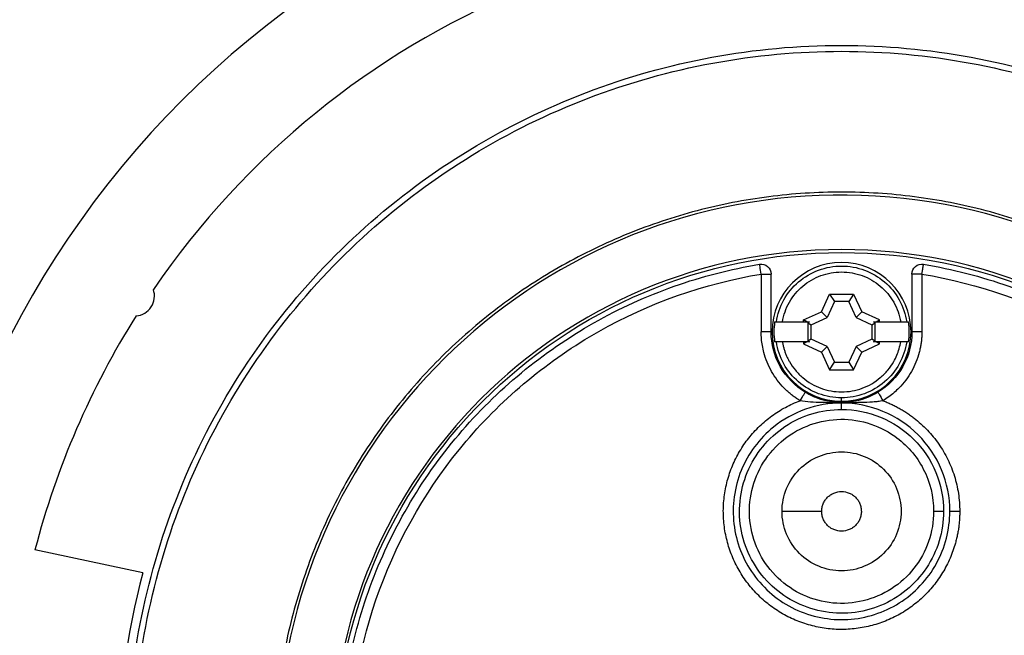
# Model space of a CAD drawing. Header units: inches. Extents: x 0 to 33, y 0 to 25.5.
# Tile 3 of 19: x 2.9 to 4.9, y 13.9 to 15.2. Entities that reach past the tile are written whole.
import ezdxf

# ---------------------------------------------------------------- set-up
doc = ezdxf.new("R2010")
doc.units = ezdxf.units.IN
doc.header["$LTSCALE"] = 3
doc.header["$MEASUREMENT"] = 0
doc.linetypes.add('SLD-Solid', pattern=[0])
doc.layers.add('DIMENSIONS', color=140, linetype='SLD-Solid', lineweight=25)
doc.styles.add('SLDTEXTSTYLE0', font='GOTHIC.TTF', dxfattribs={"width": 0.913})
doc.dimstyles.new('SLDDIMSTYLE0', dxfattribs={"dimtxt": 0.375, "dimasz": 0.45, "dimexe": 0, "dimexo": 0.0625, "dimgap": 0.09375, "dimtad": 0, "dimtih": 1, "dimtoh": 1, "dimrnd": 1e-09, "dimzin": 4, "dimdsep": 46, "dimtxsty": 'SLDTEXTSTYLE0', "dimsah": 1, "dimcen": 0, "dimadec": 0, "dimazin": 1, "dimtfac": 1, "dimtofl": 0, "dimtmove": 0, "dimatfit": 3, "dimfxl": 0, "dimfrac": 2, "dimtolj": 1, "dimtzin": 12, "dimarcsym": 0})

# ---------------------------------------------------------------- blocks, each defined once
blk = doc.blocks.new('_D')
at = {"layer": 'DIMENSIONS'}
for p, q in [((5.5576, 15.2263), (6.313, 16.3658)), ((6.313, 16.3658), (7.063, 16.3658)), ((7.3457, 16.3658), (7.2315, 16.3658)), ((7.2315, 16.3658), (7.2315, 15.7705)), ((8.3155, 16.3658), (8.4298, 16.3658)), ((8.4298, 16.3658), (8.4298, 15.7705)), ((7.2315, 15.7705), (7.3457, 15.7705)), ((8.4298, 15.7705), (8.3155, 15.7705))]:
    blk.add_line(p, q, dxfattribs=at)
blk.add_solid([(5.5576, 15.2263), (5.8813, 15.5516), (5.7312, 15.6511)], dxfattribs=at)
at = {"layer": 'DIMENSIONS', "char_height": 0.375, "attachment_point": 1, "style": 'SLDTEXTSTYLE0'}
for s, insert in [('%%c', (7.063, 16.921)), ('3.70', (7.6285, 16.921)), ('94.0', (7.3457, 16.2495))]:
    blk.add_mtext(s, dxfattribs=dict(at, insert=insert))

msp = doc.modelspace()

# ---------------------------------------------------------------- linework, layer by layer
for p, q in [((4.3758, 14.6472), (4.3758, 14.5324)), ((4.3955, 14.5324), (4.3955, 14.6472)), ((4.675, 14.6472), (4.675, 14.5324)), ((4.6947, 14.6472), (4.6947, 14.5324)), ((4.4952, 14.5725), (4.5115, 14.6076)), ((4.5115, 14.6076), (4.5591, 14.6076)), ((4.5115, 14.6076), (4.5211, 14.5925)), ((4.5591, 14.6076), (4.5495, 14.5925)), ((4.5591, 14.6076), (4.5754, 14.5725)), ((4.5211, 14.5925), (4.5065, 14.5612)), ((4.5495, 14.5925), (4.5211, 14.5925)), ((4.564, 14.5612), (4.5495, 14.5925)), ((4.4601, 14.5562), (4.4952, 14.5725)), ((4.4601, 14.5521), (4.4601, 14.5562)), ((4.4666, 14.5521), (4.4601, 14.5562)), ((4.4751, 14.5466), (4.5065, 14.5612)), ((4.5065, 14.5612), (4.4952, 14.5725)), ((4.5754, 14.5725), (4.564, 14.5612)), ((4.564, 14.5612), (4.5954, 14.5466)), ((4.6104, 14.5562), (4.5754, 14.5725)), ((4.604, 14.5521), (4.6104, 14.5562)), ((4.6104, 14.5521), (4.6104, 14.5562)), ((4.4179, 14.5521), (4.4601, 14.5521)), ((4.4601, 14.5521), (4.4666, 14.5521)), ((4.4666, 14.5521), (4.4715, 14.5521)), ((4.4715, 14.5521), (4.4686, 14.5507)), ((4.4686, 14.5507), (4.4751, 14.5466)), ((4.4686, 14.5507), (4.4686, 14.514)), ((4.4751, 14.5182), (4.4751, 14.5466)), ((4.5954, 14.5466), (4.6019, 14.5507)), ((4.5954, 14.5466), (4.5954, 14.5182)), ((4.6019, 14.5507), (4.599, 14.5521)), ((4.599, 14.5521), (4.604, 14.5521)), ((4.6019, 14.514), (4.6019, 14.5507)), ((4.604, 14.5521), (4.6104, 14.5521)), ((4.6104, 14.5521), (4.6527, 14.5521)), ((4.4751, 14.5182), (4.4686, 14.514)), ((4.5065, 14.5036), (4.4751, 14.5182)), ((4.5954, 14.5182), (4.564, 14.5036)), ((4.6019, 14.514), (4.5954, 14.5182)), ((4.4601, 14.5127), (4.4179, 14.5127)), ((4.4601, 14.5127), (4.4601, 14.5086)), ((4.4666, 14.5127), (4.4601, 14.5086)), ((4.4666, 14.5127), (4.4601, 14.5127)), ((4.4601, 14.5086), (4.4952, 14.4923)), ((4.4715, 14.5127), (4.4666, 14.5127)), ((4.4686, 14.514), (4.4715, 14.5127)), ((4.4952, 14.4923), (4.5065, 14.5036)), ((4.5065, 14.5036), (4.5211, 14.4723)), ((4.564, 14.5036), (4.5495, 14.4723)), ((4.564, 14.5036), (4.5754, 14.4923)), ((4.5754, 14.4923), (4.6104, 14.5086)), ((4.599, 14.5127), (4.6019, 14.514)), ((4.604, 14.5127), (4.599, 14.5127)), ((4.6104, 14.5086), (4.604, 14.5127)), ((4.6104, 14.5127), (4.604, 14.5127)), ((4.6104, 14.5086), (4.6104, 14.5127)), ((4.6527, 14.5127), (4.6104, 14.5127)), ((4.4952, 14.4923), (4.5115, 14.4572)), ((4.5591, 14.4572), (4.5754, 14.4923)), ((4.5115, 14.4572), (4.5211, 14.4723)), ((4.5115, 14.4572), (4.5591, 14.4572)), ((4.5211, 14.4723), (4.5495, 14.4723)), ((4.5495, 14.4723), (4.5591, 14.4572)), ((4.5353, 14.3946), (4.5353, 14.4016)), ((4.5353, 14.3785), (4.5353, 14.391)), ((3.1488, 14.054), (2.9348, 14.0995))]:
    msp.add_line(p, q)
msp.add_circle((4.5353, 13.684), 1.006)
for centre, radius, start, end in [((4.5353, 13.684), 1.8504, 0, 180), ((4.5353, 13.684), 1.6535, 14.5553, 145.6701), ((4.5353, 13.684), 1.1201, 0, 263.947), ((4.5353, 13.684), 1.0118, 0, 180), ((4.5353, 14.5324), 0.1378, 90, 270), ((4.5353, 14.5324), 0.1378, 270, 90), ((3.1326, 14.6035), 0.0394, 274.1635, 19.3439), ((4.5353, 13.684), 1.6535, 147.8374, 165.4447), ((4.5353, 14.5324), 0.1342, 171.5638, 188.4362), ((4.5353, 14.5324), 0.1342, 351.5638, 8.4362), ((4.5353, 13.684), 1.435, 165.0552, 194.9448)]:
    msp.add_arc(centre, radius, start, end)
for points, knots in [([(4.224, 12.3012), (4.1399, 12.3202), (4.0575, 12.3468), (3.8989, 12.4146), (3.8227, 12.4557), (3.6791, 12.5512), (3.6116, 12.6055), (3.4877, 12.7254), (3.4312, 12.791), (3.3311, 12.9314), (3.2875, 13.0062), (3.2145, 13.1625), (3.1852, 13.2439), (3.1418, 13.4109), (3.1278, 13.4963), (3.1154, 13.6683), (3.1171, 13.7549), (3.1361, 13.9263), (3.1535, 14.0111), (3.2034, 14.1762), (3.2358, 14.2564), (3.3148, 14.4097), (3.3613, 14.4828), (3.4668, 14.6192), (3.5258, 14.6826), (3.6543, 14.7976), (3.7238, 14.8492), (3.8711, 14.939), (3.9488, 14.9771), (4.1099, 15.0387), (4.1932, 15.0621), (4.3628, 15.0934), (4.449, 15.1013), (4.6215, 15.1013), (4.7077, 15.0934), (4.8773, 15.0621), (4.9607, 15.0387), (5.1218, 14.9771), (5.1995, 14.939), (5.3467, 14.8492), (5.4162, 14.7976), (5.5447, 14.6826), (5.6037, 14.6192), (5.7092, 14.4828), (5.7557, 14.4097), (5.8347, 14.2564), (5.8672, 14.1762), (5.917, 14.0111), (5.9344, 13.9263), (5.9534, 13.7549), (5.9551, 13.6683), (5.9428, 13.4963), (5.9287, 13.4109), (5.8853, 13.2439), (5.856, 13.1625), (5.783, 13.0062), (5.7394, 12.9314), (5.6393, 12.791), (5.5828, 12.7254), (5.4589, 12.6055), (5.3914, 12.5512), (5.2478, 12.4557), (5.1716, 12.4146), (5.013, 12.3468), (4.9307, 12.3202), (4.8465, 12.3012)], [0, 0, 0, 0, 0.03125, 0.03125, 0.0625, 0.0625, 0.09375, 0.09375, 0.125, 0.125, 0.15625, 0.15625, 0.1875, 0.1875, 0.21875, 0.21875, 0.25, 0.25, 0.28125, 0.28125, 0.3125, 0.3125, 0.34375, 0.34375, 0.375, 0.375, 0.40625, 0.40625, 0.4375, 0.4375, 0.46875, 0.46875, 0.5, 0.5, 0.53125, 0.53125, 0.5625, 0.5625, 0.59375, 0.59375, 0.625, 0.625, 0.65625, 0.65625, 0.6875, 0.6875, 0.71875, 0.71875, 0.75, 0.75, 0.78125, 0.78125, 0.8125, 0.8125, 0.84375, 0.84375, 0.875, 0.875, 0.90625, 0.90625, 0.9375, 0.9375, 0.96875, 0.96875, 1, 1, 1, 1]), ([(4.2328, 12.3114), (4.1491, 12.3298), (4.0672, 12.3559), (3.9094, 12.4226), (3.8336, 12.4631), (3.6905, 12.5574), (3.6233, 12.611), (3.4998, 12.7297), (3.4435, 12.7947), (3.3436, 12.9338), (3.3, 13.0079), (3.2271, 13.1629), (3.1977, 13.2437), (3.1542, 13.4094), (3.14, 13.4942), (3.1273, 13.665), (3.1287, 13.751), (3.1473, 13.9213), (3.1644, 14.0055), (3.2135, 14.1696), (3.2456, 14.2494), (3.3238, 14.4018), (3.3699, 14.4744), (3.4745, 14.61), (3.533, 14.673), (3.6605, 14.7874), (3.7295, 14.8387), (3.8757, 14.928), (3.9528, 14.966), (4.1128, 15.0272), (4.1956, 15.0505), (4.364, 15.0816), (4.4496, 15.0895), (4.6209, 15.0895), (4.7065, 15.0816), (4.875, 15.0505), (4.9577, 15.0272), (5.1177, 14.966), (5.1949, 14.928), (5.341, 14.8387), (5.41, 14.7874), (5.5375, 14.673), (5.596, 14.61), (5.7006, 14.4744), (5.7467, 14.4018), (5.8249, 14.2494), (5.857, 14.1696), (5.9062, 14.0055), (5.9232, 13.9213), (5.9418, 13.751), (5.9433, 13.665), (5.9305, 13.4942), (5.9164, 13.4094), (5.8728, 13.2437), (5.8434, 13.1629), (5.7705, 13.0079), (5.7269, 12.9338), (5.627, 12.7947), (5.5707, 12.7297), (5.4472, 12.611), (5.38, 12.5574), (5.237, 12.4631), (5.1611, 12.4226), (5.0034, 12.3559), (4.9214, 12.3298), (4.8378, 12.3114)], [0, 0, 0, 0, 0.03125, 0.03125, 0.0625, 0.0625, 0.09375, 0.09375, 0.125, 0.125, 0.15625, 0.15625, 0.1875, 0.1875, 0.21875, 0.21875, 0.25, 0.25, 0.28125, 0.28125, 0.3125, 0.3125, 0.34375, 0.34375, 0.375, 0.375, 0.40625, 0.40625, 0.4375, 0.4375, 0.46875, 0.46875, 0.5, 0.5, 0.53125, 0.53125, 0.5625, 0.5625, 0.59375, 0.59375, 0.625, 0.625, 0.65625, 0.65625, 0.6875, 0.6875, 0.71875, 0.71875, 0.75, 0.75, 0.78125, 0.78125, 0.8125, 0.8125, 0.84375, 0.84375, 0.875, 0.875, 0.90625, 0.90625, 0.9375, 0.9375, 0.96875, 0.96875, 1, 1, 1, 1]), ([(4.6534, 12.5665), (4.6817, 12.5692), (4.7582, 12.5766), (4.8795, 12.6092), (5.0148, 12.6616), (5.142, 12.7318), (5.2592, 12.8175), (5.3645, 12.9176), (5.456, 13.0304), (5.5322, 13.154), (5.592, 13.2863), (5.6343, 13.4252), (5.6584, 13.5685), (5.664, 13.7136), (5.6508, 13.8582), (5.6192, 14), (5.5697, 14.1365), (5.5031, 14.2655), (5.4204, 14.3849), (5.3231, 14.4928), (5.2128, 14.5872), (5.0912, 14.6667), (4.9605, 14.7299), (4.8227, 14.7759), (4.6802, 14.8037), (4.5353, 14.8131), (4.3903, 14.8037), (4.2478, 14.7759), (4.11, 14.7299), (3.9793, 14.6667), (3.8577, 14.5872), (3.7474, 14.4928), (3.6501, 14.3849), (3.5675, 14.2655), (3.5008, 14.1365), (3.4513, 14), (3.4197, 13.8582), (3.4066, 13.7136), (3.4121, 13.5685), (3.4362, 13.4252), (3.4785, 13.2863), (3.5383, 13.154), (3.6146, 13.0304), (3.7061, 12.9176), (3.8113, 12.8175), (3.9285, 12.7318), (4.0557, 12.6616), (4.191, 12.6092), (4.3124, 12.5766), (4.3888, 12.5692), (4.4172, 12.5665)], [0, 0, 0, 0, 0.012494, 0.03369, 0.054886, 0.076082, 0.097278, 0.118473, 0.139669, 0.160865, 0.182061, 0.203257, 0.224453, 0.245649, 0.266845, 0.288041, 0.309237, 0.330433, 0.351629, 0.372824, 0.39402, 0.415216, 0.436412, 0.457608, 0.478804, 0.5, 0.521196, 0.542392, 0.563588, 0.584784, 0.60598, 0.627176, 0.648371, 0.669567, 0.690763, 0.711959, 0.733155, 0.754351, 0.775547, 0.796743, 0.817939, 0.839135, 0.860331, 0.881527, 0.902722, 0.923918, 0.945114, 0.96631, 0.987506, 1, 1, 1, 1]), ([(4.3726, 12.7013), (4.315, 12.7108), (4.2582, 12.7254), (4.1482, 12.7643), (4.0948, 12.7887), (3.9932, 12.8463), (3.945, 12.8795), (3.8551, 12.954), (3.8134, 12.9952), (3.7378, 13.0842), (3.704, 13.1321), (3.6452, 13.233), (3.6203, 13.286), (3.5801, 13.3956), (3.5648, 13.4522), (3.5443, 13.5672), (3.5392, 13.6256), (3.5392, 13.7423), (3.5443, 13.8007), (3.5648, 13.9157), (3.5801, 13.9723), (3.6203, 14.0819), (3.6452, 14.1349), (3.704, 14.2358), (3.7378, 14.2837), (3.8134, 14.3727), (3.8551, 14.4139), (3.945, 14.4884), (3.9932, 14.5217), (4.0948, 14.5793), (4.1482, 14.6036), (4.2582, 14.6425), (4.315, 14.6571), (4.3726, 14.6667)], [0, 0, 0, 0, 0.0625, 0.0625, 0.125, 0.125, 0.1875, 0.1875, 0.25, 0.25, 0.3125, 0.3125, 0.375, 0.375, 0.4375, 0.4375, 0.5, 0.5, 0.5625, 0.5625, 0.625, 0.625, 0.6875, 0.6875, 0.75, 0.75, 0.8125, 0.8125, 0.875, 0.875, 0.9375, 0.9375, 1, 1, 1, 1]), ([(4.3726, 14.6667), (4.3782, 14.6676), (4.3842, 14.6659), (4.3929, 14.6586), (4.3955, 14.6529), (4.3955, 14.6472)], [0, 0, 0, 0, 0.5, 0.5, 1, 1, 1, 1]), ([(4.3758, 14.6472), (4.375, 14.6523), (4.3741, 14.6574), (4.3729, 14.6646), (4.3726, 14.6667), (4.3726, 14.6667)], [0, 0, 0, 0, 0.5, 0.5, 1, 1, 1, 1]), ([(4.4059, 14.5521), (4.4083, 14.5674), (4.4133, 14.5823), (4.4283, 14.6093), (4.4383, 14.6215), (4.4617, 14.6417), (4.4753, 14.6497), (4.5043, 14.6604), (4.5198, 14.6632), (4.5507, 14.6632), (4.5662, 14.6604), (4.5952, 14.6497), (4.6088, 14.6417), (4.6323, 14.6215), (4.6422, 14.6093), (4.6572, 14.5823), (4.6623, 14.5674), (4.6646, 14.5521)], [0, 0, 0, 0, 0.125, 0.125, 0.25, 0.25, 0.375, 0.375, 0.5, 0.5, 0.625, 0.625, 0.75, 0.75, 0.875, 0.875, 1, 1, 1, 1]), ([(4.675, 14.6472), (4.675, 14.6529), (4.6776, 14.6586), (4.6863, 14.6659), (4.6923, 14.6676), (4.6979, 14.6667)], [0, 0, 0, 0, 0.5, 0.5, 1, 1, 1, 1]), ([(4.6947, 14.6472), (4.6948, 14.6479), (4.6951, 14.6495), (4.6955, 14.652), (4.6961, 14.6554), (4.6966, 14.6585), (4.6971, 14.6614), (4.6974, 14.6636), (4.6977, 14.6654), (4.6979, 14.6665), (4.6979, 14.6666), (4.6979, 14.6667)], [0, 0, 0, 0, 0.068861, 0.152266, 0.250207, 0.420301, 0.500043, 0.63837, 0.750023, 0.890171, 1, 1, 1, 1]), ([(4.6979, 14.6667), (4.7555, 14.6571), (4.8123, 14.6425), (4.9224, 14.6036), (4.9757, 14.5793), (5.0773, 14.5217), (5.1255, 14.4884), (5.2155, 14.4139), (5.2572, 14.3727), (5.3327, 14.2837), (5.3665, 14.2358), (5.4253, 14.1349), (5.4502, 14.0819), (5.4905, 13.9723), (5.5058, 13.9157), (5.5262, 13.8007), (5.5313, 13.7423), (5.5313, 13.6256), (5.5262, 13.5672), (5.5058, 13.4522), (5.4905, 13.3956), (5.4502, 13.286), (5.4253, 13.233), (5.3665, 13.1321), (5.3327, 13.0842), (5.2572, 12.9952), (5.2155, 12.954), (5.1255, 12.8795), (5.0773, 12.8463), (4.9757, 12.7887), (4.9224, 12.7643), (4.8123, 12.7254), (4.7555, 12.7108), (4.6979, 12.7013)], [0, 0, 0, 0, 0.0625, 0.0625, 0.125, 0.125, 0.1875, 0.1875, 0.25, 0.25, 0.3125, 0.3125, 0.375, 0.375, 0.4375, 0.4375, 0.5, 0.5, 0.5625, 0.5625, 0.625, 0.625, 0.6875, 0.6875, 0.75, 0.75, 0.8125, 0.8125, 0.875, 0.875, 0.9375, 0.9375, 1, 1, 1, 1]), ([(4.3758, 12.7207), (4.2629, 12.7394), (4.1533, 12.7781), (3.9542, 12.891), (3.8647, 12.9652), (3.7166, 13.1397), (3.6581, 13.2402), (3.5792, 13.4551), (3.5589, 13.5695), (3.5589, 13.7984), (3.5792, 13.9129), (3.6581, 14.1278), (3.7166, 14.2282), (3.8647, 14.4028), (3.9542, 14.4769), (4.1533, 14.5898), (4.2629, 14.6285), (4.3758, 14.6472)], [0, 0, 0, 0, 0.125, 0.125, 0.25, 0.25, 0.375, 0.375, 0.5, 0.5, 0.625, 0.625, 0.75, 0.75, 0.875, 0.875, 1, 1, 1, 1]), ([(4.3758, 14.6472), (4.3768, 14.6472), (4.3787, 14.6472), (4.3815, 14.6472), (4.384, 14.6472), (4.3863, 14.6472), (4.3892, 14.6472), (4.3923, 14.6472), (4.395, 14.6472), (4.3953, 14.6472), (4.3955, 14.6472)], [0, 0, 0, 0, 0.094886, 0.18555, 0.273061, 0.358767, 0.444227, 0.618065, 0.800008, 1, 1, 1, 1]), ([(4.4179, 14.5521), (4.4202, 14.5658), (4.4249, 14.5792), (4.4387, 14.6034), (4.4477, 14.6143), (4.469, 14.6323), (4.4812, 14.6394), (4.5074, 14.649), (4.5213, 14.6514), (4.5492, 14.6514), (4.5631, 14.649), (4.5893, 14.6394), (4.6015, 14.6323), (4.6228, 14.6143), (4.6318, 14.6034), (4.6456, 14.5792), (4.6504, 14.5658), (4.6527, 14.5521)], [0, 0, 0, 0, 0.125, 0.125, 0.25, 0.25, 0.375, 0.375, 0.5, 0.5, 0.625, 0.625, 0.75, 0.75, 0.875, 0.875, 1, 1, 1, 1]), ([(4.6947, 14.6472), (4.6896, 14.6472), (4.6844, 14.6472), (4.6772, 14.6472), (4.675, 14.6472), (4.675, 14.6472)], [0, 0, 0, 0, 0.5, 0.5, 1, 1, 1, 1]), ([(4.6947, 14.6472), (4.8076, 14.6285), (4.9172, 14.5898), (5.1164, 14.4769), (5.2059, 14.4028), (5.3539, 14.2282), (5.4125, 14.1278), (5.4913, 13.9129), (5.5116, 13.7984), (5.5116, 13.5695), (5.4913, 13.4551), (5.4125, 13.2402), (5.3539, 13.1397), (5.2059, 12.9652), (5.1164, 12.891), (4.9172, 12.7781), (4.8076, 12.7394), (4.6947, 12.7207)], [0, 0, 0, 0, 0.125, 0.125, 0.25, 0.25, 0.375, 0.375, 0.5, 0.5, 0.625, 0.625, 0.75, 0.75, 0.875, 0.875, 1, 1, 1, 1]), ([(4.4059, 14.5521), (4.406, 14.5521), (4.4063, 14.5521), (4.4071, 14.5521), (4.4084, 14.5521), (4.4102, 14.5521), (4.4124, 14.5521), (4.415, 14.5521), (4.4169, 14.5521), (4.4179, 14.5521)], [0, 0, 0, 0, 0.122533, 0.251724, 0.387667, 0.530433, 0.680066, 0.836587, 1, 1, 1, 1]), ([(4.6527, 14.5521), (4.6534, 14.5521), (4.6549, 14.5521), (4.657, 14.5521), (4.6589, 14.5521), (4.6606, 14.5521), (4.6619, 14.5521), (4.663, 14.5521), (4.6638, 14.5521), (4.6644, 14.5521), (4.6645, 14.5521), (4.6646, 14.5521)], [0, 0, 0, 0, 0.127718, 0.25126, 0.370627, 0.485822, 0.596859, 0.703761, 0.806556, 0.905286, 1, 1, 1, 1]), ([(4.4531, 14.3958), (4.4507, 14.3972), (4.4461, 14.4001), (4.4394, 14.4049), (4.433, 14.41), (4.4268, 14.4154), (4.418, 14.424), (4.4073, 14.4365), (4.3961, 14.4537), (4.3871, 14.4722), (4.3814, 14.4895), (4.378, 14.5051), (4.3762, 14.5187), (4.3759, 14.5278), (4.3758, 14.5324)], [0, 0, 0, 0, 0.050129, 0.100068, 0.149952, 0.199913, 0.250084, 0.374988, 0.500024, 0.624927, 0.749964, 0.833383, 0.916522, 1, 1, 1, 1]), ([(4.3955, 14.5324), (4.3955, 14.5324), (4.3934, 14.5324), (4.3861, 14.5324), (4.381, 14.5324), (4.3758, 14.5324)], [0, 0, 0, 0, 0.5, 0.5, 1, 1, 1, 1]), ([(4.4632, 14.4126), (4.4427, 14.425), (4.4254, 14.4427), (4.4018, 14.4845), (4.3955, 14.5084), (4.3955, 14.5324)], [0, 0, 0, 0, 0.5, 0.5, 1, 1, 1, 1]), ([(4.675, 14.5324), (4.675, 14.5084), (4.6687, 14.4845), (4.6451, 14.4427), (4.6279, 14.425), (4.6073, 14.4126)], [0, 0, 0, 0, 0.5, 0.5, 1, 1, 1, 1]), ([(4.6947, 14.5324), (4.6947, 14.5296), (4.6946, 14.5242), (4.6939, 14.516), (4.6929, 14.5079), (4.6914, 14.4998), (4.6886, 14.4878), (4.6834, 14.4722), (4.6744, 14.4537), (4.6632, 14.4365), (4.6513, 14.4226), (4.6397, 14.4117), (4.629, 14.4031), (4.6213, 14.3982), (4.6175, 14.3958)], [0, 0, 0, 0, 0.050129, 0.100068, 0.149952, 0.199913, 0.250084, 0.374988, 0.500024, 0.624927, 0.749964, 0.833383, 0.916522, 1, 1, 1, 1]), ([(4.6947, 14.5324), (4.6896, 14.5324), (4.6844, 14.5324), (4.6772, 14.5324), (4.675, 14.5324), (4.675, 14.5324)], [0, 0, 0, 0, 0.5, 0.5, 1, 1, 1, 1]), ([(4.5353, 14.4016), (4.5198, 14.4016), (4.5043, 14.4043), (4.4753, 14.4151), (4.4617, 14.4231), (4.4383, 14.4433), (4.4283, 14.4554), (4.4133, 14.4825), (4.4083, 14.4974), (4.4059, 14.5127)], [0, 0, 0, 0, 0.25, 0.25, 0.5, 0.5, 0.75, 0.75, 1, 1, 1, 1]), ([(4.4179, 14.5127), (4.4171, 14.5127), (4.4156, 14.5127), (4.4135, 14.5127), (4.4116, 14.5127), (4.41, 14.5127), (4.4086, 14.5127), (4.4075, 14.5127), (4.4067, 14.5127), (4.4062, 14.5127), (4.406, 14.5127), (4.4059, 14.5127)], [0, 0, 0, 0, 0.127718, 0.25126, 0.370627, 0.485822, 0.596859, 0.703761, 0.806556, 0.905286, 1, 1, 1, 1]), ([(4.4179, 14.5127), (4.4183, 14.5104), (4.4191, 14.5058), (4.4209, 14.4991), (4.423, 14.4925), (4.4255, 14.486), (4.4284, 14.4797), (4.4339, 14.4694), (4.4432, 14.4559), (4.458, 14.4411), (4.4751, 14.4289), (4.4941, 14.42), (4.5144, 14.4145), (4.5353, 14.4127), (4.5562, 14.4145), (4.5764, 14.42), (4.5954, 14.4289), (4.6126, 14.4411), (4.6274, 14.4559), (4.638, 14.4713), (4.6452, 14.4859), (4.6499, 14.499), (4.6518, 14.5081), (4.6527, 14.5127)], [0, 0, 0, 0, 0.020963, 0.041786, 0.06254, 0.083298, 0.104132, 0.125114, 0.187566, 0.250084, 0.312537, 0.375055, 0.437508, 0.500026, 0.562479, 0.624997, 0.68745, 0.749968, 0.812421, 0.874939, 0.916708, 0.958202, 1, 1, 1, 1]), ([(4.6646, 14.5127), (4.6623, 14.4974), (4.6572, 14.4825), (4.6422, 14.4554), (4.6323, 14.4433), (4.6088, 14.4231), (4.5952, 14.4151), (4.5662, 14.4043), (4.5507, 14.4016), (4.5353, 14.4016)], [0, 0, 0, 0, 0.25, 0.25, 0.5, 0.5, 0.75, 0.75, 1, 1, 1, 1]), ([(4.6646, 14.5127), (4.6645, 14.5127), (4.6643, 14.5127), (4.6634, 14.5127), (4.6621, 14.5127), (4.6604, 14.5127), (4.6581, 14.5127), (4.6555, 14.5127), (4.6536, 14.5127), (4.6527, 14.5127)], [0, 0, 0, 0, 0.122533, 0.251724, 0.387667, 0.530433, 0.680066, 0.836587, 1, 1, 1, 1]), ([(4.4531, 14.3958), (4.4557, 14.4002), (4.4584, 14.4046), (4.4621, 14.4108), (4.4632, 14.4126), (4.4632, 14.4126)], [0, 0, 0, 0, 0.5, 0.5, 1, 1, 1, 1]), ([(4.4632, 14.4126), (4.4698, 14.4087), (4.4834, 14.402), (4.5002, 14.3968), (4.5137, 14.3942), (4.5223, 14.3932), (4.5295, 14.3927), (4.5353, 14.3926), (4.541, 14.3927), (4.5483, 14.3932), (4.5568, 14.3942), (4.5703, 14.3968), (4.5838, 14.401), (4.5973, 14.407), (4.604, 14.4107), (4.6073, 14.4126)], [0, 0, 0, 0, 0.0664991, 0.1329982, 0.1662477, 0.1994973, 0.2161221, 0.2327468, 0.2493716, 0.2659964, 0.2992459, 0.3324955, 0.3989946, 0.4322441, 0.4654937, 0.4654937, 0.4654937, 0.4654937]), ([(4.6073, 14.4126), (4.6073, 14.4126), (4.6084, 14.4108), (4.6122, 14.4046), (4.6148, 14.4002), (4.6175, 14.3958)], [0, 0, 0, 0, 0.5, 0.5, 1, 1, 1, 1]), ([(4.7698, 14.1761), (4.7698, 14.173), (4.7697, 14.167), (4.7692, 14.1578), (4.7683, 14.1488), (4.7671, 14.1398), (4.7655, 14.1308), (4.7635, 14.1219), (4.7593, 14.1057), (4.7512, 14.0827), (4.7365, 14.0543), (4.7182, 14.0281), (4.6964, 14.0047), (4.6717, 13.9844), (4.6444, 13.9677), (4.6151, 13.9548), (4.5843, 13.946), (4.5527, 13.9414), (4.5207, 13.9413), (4.489, 13.9454), (4.4581, 13.9538), (4.4286, 13.9663), (4.4012, 13.9828), (4.3762, 14.0027), (4.3542, 14.0259), (4.3354, 14.0519), (4.3205, 14.0801), (4.3094, 14.1101), (4.3026, 14.1414), (4.3, 14.1733), (4.3018, 14.2052), (4.3079, 14.2366), (4.3182, 14.2669), (4.3325, 14.2955), (4.3506, 14.3219), (4.3721, 14.3456), (4.3925, 14.3627), (4.4102, 14.3747), (4.4239, 14.3827), (4.4382, 14.3899), (4.4481, 14.3938), (4.4531, 14.3958)], [0, 0, 0, 0, 0.008965, 0.017898, 0.026811, 0.035718, 0.044633, 0.053569, 0.062539, 0.093776, 0.125034, 0.156271, 0.187529, 0.218766, 0.250024, 0.281261, 0.312519, 0.343756, 0.375014, 0.406251, 0.437509, 0.468746, 0.500004, 0.531241, 0.562499, 0.593736, 0.624994, 0.656231, 0.687489, 0.718726, 0.749984, 0.781221, 0.812479, 0.843716, 0.874974, 0.90621, 0.937469, 0.953134, 0.968729, 0.984327, 1, 1, 1, 1]), ([(4.5353, 14.391), (4.5109, 14.391), (4.4866, 14.3869), (4.4407, 14.3707), (4.4192, 14.3586), (4.4003, 14.3434)], [0, 0, 0, 0, 0.5, 0.5, 1, 1, 1, 1]), ([(4.6175, 14.3958), (4.6143, 14.3951), (4.6077, 14.394), (4.5935, 14.3926), (4.5782, 14.392), (4.562, 14.3918), (4.5515, 14.3918), (4.5424, 14.3918), (4.5353, 14.3918), (4.5281, 14.3918), (4.519, 14.3918), (4.5085, 14.3918), (4.4924, 14.392), (4.4733, 14.3927), (4.4593, 14.3945), (4.4531, 14.3958)], [0, 0, 0, 0, 0.0332495, 0.0664991, 0.1329982, 0.1662477, 0.1994973, 0.2161221, 0.2327468, 0.2493716, 0.2659964, 0.2992459, 0.3324955, 0.3989946, 0.4654937, 0.4654937, 0.4654937, 0.4654937]), ([(4.7502, 14.1761), (4.7502, 14.2042), (4.7446, 14.2324), (4.7231, 14.2843), (4.7071, 14.3082), (4.6674, 14.348), (4.6435, 14.3639), (4.5915, 14.3854), (4.5634, 14.391), (4.5353, 14.391)], [0, 0, 0, 0, 0.25, 0.25, 0.5, 0.5, 0.75, 0.75, 1, 1, 1, 1]), ([(4.6175, 14.3958), (4.6202, 14.3947), (4.6258, 14.3925), (4.6339, 14.3889), (4.6419, 14.3851), (4.6497, 14.3809), (4.6574, 14.3764), (4.6649, 14.3717), (4.6722, 14.3666), (4.6864, 14.3559), (4.7063, 14.338), (4.7287, 14.3103), (4.7468, 14.2795), (4.7578, 14.2519), (4.764, 14.229), (4.7673, 14.2116), (4.7694, 14.1939), (4.7697, 14.182), (4.7698, 14.1761)], [0, 0, 0, 0, 0.031415, 0.062697, 0.093891, 0.125042, 0.156196, 0.187397, 0.218691, 0.250123, 0.375034, 0.500022, 0.624933, 0.749921, 0.812607, 0.874941, 0.937285, 1, 1, 1, 1]), ([(4.7376, 14.1761), (4.7376, 14.1562), (4.7347, 14.1364), (4.7232, 14.0983), (4.7146, 14.0802), (4.6925, 14.0471), (4.679, 14.0323), (4.6483, 14.007), (4.6311, 13.9967), (4.5944, 13.9815), (4.5749, 13.9766), (4.5353, 13.9727), (4.5153, 13.9737), (4.4763, 13.9815), (4.4574, 13.9882), (4.4223, 14.007), (4.4062, 14.0189), (4.3781, 14.047), (4.3661, 14.0632), (4.3474, 14.0982), (4.3406, 14.1171), (4.3329, 14.1561), (4.3319, 14.1762), (4.3358, 14.2157), (4.3407, 14.2352), (4.3559, 14.2719), (4.3662, 14.2891), (4.3914, 14.3198), (4.4063, 14.3333), (4.4393, 14.3554), (4.4575, 14.364), (4.4955, 14.3755), (4.5154, 14.3785), (4.5353, 14.3785)], [0, 0, 0, 0, 0.0625, 0.0625, 0.125, 0.125, 0.1875, 0.1875, 0.25, 0.25, 0.3125, 0.3125, 0.375, 0.375, 0.4375, 0.4375, 0.5, 0.5, 0.5625, 0.5625, 0.625, 0.625, 0.6875, 0.6875, 0.75, 0.75, 0.8125, 0.8125, 0.875, 0.875, 0.9375, 0.9375, 1, 1, 1, 1]), ([(4.718, 14.1761), (4.718, 14.1558), (4.7146, 14.1355), (4.7014, 14.0972), (4.6915, 14.0791), (4.6665, 14.0472), (4.6513, 14.0334), (4.6171, 14.0114), (4.5982, 14.0033), (4.5588, 13.9937), (4.5383, 13.9922), (4.4979, 13.996), (4.4781, 14.0013), (4.4411, 14.0181), (4.4241, 14.0296), (4.3947, 14.0576), (4.3823, 14.074), (4.3636, 14.11), (4.3573, 14.1296), (4.3515, 14.1697), (4.3519, 14.1903), (4.3595, 14.2302), (4.3666, 14.2494), (4.3868, 14.2846), (4.3999, 14.3005), (4.4304, 14.3272), (4.448, 14.3379), (4.4856, 14.3531), (4.5057, 14.3576), (4.5462, 14.3597), (4.5666, 14.3573), (4.6056, 14.346), (4.6241, 14.3371), (4.6407, 14.3254)], [0, 0, 0, 0, 0.0625, 0.0625, 0.125, 0.125, 0.1875, 0.1875, 0.25, 0.25, 0.3125, 0.3125, 0.375, 0.375, 0.4375, 0.4375, 0.5, 0.5, 0.5625, 0.5625, 0.625, 0.625, 0.6875, 0.6875, 0.75, 0.75, 0.8125, 0.8125, 0.875, 0.875, 0.9375, 0.9375, 1, 1, 1, 1]), ([(4.5353, 14.3785), (4.5618, 14.3785), (4.5882, 14.3732), (4.6372, 14.3529), (4.6596, 14.3379), (4.6971, 14.3005), (4.7121, 14.278), (4.7324, 14.2291), (4.7376, 14.2026), (4.7376, 14.1761)], [0, 0, 0, 0, 0.25, 0.25, 0.5, 0.5, 0.75, 0.75, 1, 1, 1, 1]), ([(4.4003, 14.3434), (4.3722, 14.3207), (4.3499, 14.2908), (4.3226, 14.2239), (4.3176, 14.187), (4.326, 14.1152), (4.3394, 14.0805), (4.3814, 14.0217), (4.41, 13.9977), (4.4752, 13.9666), (4.5117, 13.9594), (4.5838, 13.9636), (4.6193, 13.975), (4.6804, 14.0135), (4.706, 14.0406), (4.7409, 14.1039), (4.7502, 14.14), (4.7502, 14.1761)], [0, 0, 0, 0, 0.125, 0.125, 0.25, 0.25, 0.375, 0.375, 0.5, 0.5, 0.625, 0.625, 0.75, 0.75, 0.875, 0.875, 1, 1, 1, 1]), ([(4.6407, 14.3254), (4.6645, 14.3086), (4.6842, 14.286), (4.7109, 14.2343), (4.718, 14.2052), (4.718, 14.1761)], [0, 0, 0, 0, 0.5, 0.5, 1, 1, 1, 1]), ([(4.4172, 14.1761), (4.4172, 14.1916), (4.4202, 14.207), (4.4321, 14.2356), (4.4408, 14.2487), (4.4627, 14.2705), (4.4758, 14.2793), (4.5044, 14.2911), (4.5198, 14.2942), (4.5507, 14.2942), (4.5662, 14.2911), (4.5947, 14.2793), (4.6079, 14.2705), (4.6297, 14.2487), (4.6385, 14.2356), (4.6503, 14.207), (4.6534, 14.1916), (4.6534, 14.1761)], [0, 0, 0, 0, 0.125, 0.125, 0.25, 0.25, 0.375, 0.375, 0.5, 0.5, 0.625, 0.625, 0.75, 0.75, 0.875, 0.875, 1, 1, 1, 1]), ([(4.4959, 14.1761), (4.4959, 14.1774), (4.496, 14.18), (4.4966, 14.1838), (4.4975, 14.1875), (4.4993, 14.1924), (4.5023, 14.1981), (4.5072, 14.2041), (4.5132, 14.209), (4.5224, 14.2139), (4.5353, 14.2165), (4.5482, 14.2139), (4.5573, 14.2091), (4.5633, 14.2041), (4.5682, 14.1981), (4.5718, 14.1913), (4.5742, 14.1838), (4.5745, 14.1787), (4.5746, 14.1761)], [0, 0, 0, 0, 0.03144, 0.062598, 0.093777, 0.125284, 0.187762, 0.250419, 0.312897, 0.375553, 0.500074, 0.624594, 0.687072, 0.749729, 0.812207, 0.874864, 0.937387, 1, 1, 1, 1]), ([(4.4959, 14.1761), (4.4856, 14.1761), (4.4753, 14.1761), (4.4562, 14.1761), (4.4475, 14.1761), (4.4329, 14.1761), (4.4271, 14.1761), (4.4192, 14.1761), (4.4172, 14.1761), (4.4172, 14.1761)], [0, 0, 0, 0, 0.25, 0.25, 0.5, 0.5, 0.75, 0.75, 1, 1, 1, 1]), ([(4.6534, 14.1761), (4.6534, 14.1606), (4.6503, 14.1452), (4.6385, 14.1166), (4.6297, 14.1035), (4.6079, 14.0816), (4.5947, 14.0729), (4.5662, 14.0611), (4.5507, 14.058), (4.5198, 14.058), (4.5044, 14.0611), (4.4758, 14.0729), (4.4627, 14.0816), (4.4408, 14.1035), (4.4321, 14.1166), (4.4202, 14.1452), (4.4172, 14.1606), (4.4172, 14.1761)], [0, 0, 0, 0, 0.125, 0.125, 0.25, 0.25, 0.375, 0.375, 0.5, 0.5, 0.625, 0.625, 0.75, 0.75, 0.875, 0.875, 1, 1, 1, 1]), ([(4.5746, 14.1761), (4.5746, 14.1748), (4.5745, 14.1722), (4.5739, 14.1684), (4.573, 14.1647), (4.5713, 14.1598), (4.5682, 14.1541), (4.5633, 14.1481), (4.5573, 14.1431), (4.5482, 14.1383), (4.5353, 14.1357), (4.5224, 14.1383), (4.5132, 14.1431), (4.5073, 14.1481), (4.5023, 14.1541), (4.4987, 14.1609), (4.4963, 14.1684), (4.496, 14.1735), (4.4959, 14.1761)], [0, 0, 0, 0, 0.03144, 0.062598, 0.093777, 0.125284, 0.187762, 0.250419, 0.312897, 0.375553, 0.500074, 0.624594, 0.687072, 0.749729, 0.812207, 0.874864, 0.937387, 1, 1, 1, 1]), ([(4.7376, 14.1761), (4.7372, 14.1761), (4.7349, 14.1761), (4.7277, 14.1761), (4.7229, 14.1761), (4.718, 14.1761)], [0, 0, 0, 0, 0.5, 0.5, 1, 1, 1, 1]), ([(4.7698, 14.1761), (4.765, 14.1761), (4.7601, 14.1761), (4.7529, 14.1761), (4.7506, 14.1761), (4.7502, 14.1761)], [0, 0, 0, 0, 0.5, 0.5, 1, 1, 1, 1])]:
    msp.add_open_spline(points, degree=3, knots=knots)
for points in [[(4.4025, 14.5521), (4.4037, 14.5521), (4.4048, 14.5521), (4.4059, 14.5521)], [(4.6646, 14.5521), (4.6657, 14.5521), (4.6669, 14.5521), (4.668, 14.5521)], [(4.4059, 14.5127), (4.4048, 14.5127), (4.4037, 14.5127), (4.4025, 14.5127)], [(4.668, 14.5127), (4.6669, 14.5127), (4.6657, 14.5127), (4.6646, 14.5127)]]:
    msp.add_open_spline(points, degree=3)

# ---------------------------------------------------------------- dimensions: what is measured, and where the dimension line sits
at = {"layer": 'DIMENSIONS'}
dim = msp.add_diameter_dim_2p(p1=(3.5129, 12.1416), p2=(5.5576, 15.2263), dimstyle='SLDDIMSTYLE0', dxfattribs=at)
dim.commit()
dim.dimension.update_dxf_attribs({"geometry": '_D', "text_midpoint": (7.8306, 16.3658), "dimtype": 163})

doc.saveas('drawing.dxf')
